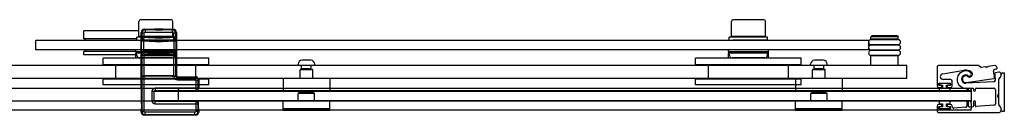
# Model space of a CAD drawing. Header units: millimetres. Extents: x 1750.04 to 1751.05, y 936.35 to 937.15.
# Tile 2 of 2: x 1750.4355 to 1751.0504, y 936.3546 to 936.4141. Entities that reach past the tile are written whole.
import ezdxf

# ---------------------------------------------------------------- set-up
doc = ezdxf.new("R2010")
doc.units = ezdxf.units.MM
doc.layers.add('SANINDUSA', color=3, linetype='CONTINUOUS')

msp = doc.modelspace()

# ---------------------------------------------------------------- linework, layer by layer
at = {"layer": 'SANINDUSA'}
for p, q in [((1750.53021, 936.41412), (1750.51091, 936.41412)), ((1750.90021, 936.41413), (1750.88091, 936.41413)), ((1750.50991, 936.40732), (1750.47556, 936.40732)), ((1750.47556, 936.40232), (1750.47556, 936.40732)), ((1750.50991, 936.40362), (1750.50991, 936.41312)), ((1750.51374, 936.40788), (1750.51335, 936.40828)), ((1750.51335, 936.40828), (1750.51974, 936.40828)), ((1750.53096, 936.40788), (1750.51374, 936.40788)), ((1750.51374, 936.40788), (1750.51374, 936.40638)), ((1750.51996, 936.4085), (1750.5197, 936.40824)), ((1750.525, 936.40824), (1750.5197, 936.40824)), ((1750.51989, 936.40813), (1750.5197, 936.40824)), ((1750.52481, 936.40813), (1750.51989, 936.40813)), ((1750.51996, 936.4085), (1750.52474, 936.4085)), ((1750.52474, 936.4085), (1750.525, 936.40824)), ((1750.52481, 936.40813), (1750.525, 936.40824)), ((1750.52496, 936.40828), (1750.53135, 936.40828)), ((1750.53135, 936.40828), (1750.53096, 936.40788)), ((1750.53096, 936.40638), (1750.53096, 936.40788)), ((1750.53121, 936.40362), (1750.53121, 936.41312)), ((1750.87991, 936.40363), (1750.87991, 936.41313)), ((1750.90121, 936.40363), (1750.90121, 936.41313)), ((1750.44556, 936.40132), (1750.96556, 936.40132)), ((1750.44556, 936.39532), (1750.44556, 936.40132)), ((1750.50856, 936.40232), (1750.47556, 936.40232)), ((1750.47606, 936.40232), (1750.47606, 936.40132)), ((1750.50856, 936.40132), (1750.50856, 936.40332)), ((1750.53121, 936.40362), (1750.50991, 936.40362)), ((1750.51135, 936.40628), (1750.51174, 936.40588)), ((1750.51135, 936.37189), (1750.51135, 936.40628)), ((1750.51142, 936.40107), (1750.51145, 936.40308)), ((1750.51143, 936.40107), (1750.51293, 936.40107)), ((1750.51143, 936.40107), (1750.51143, 936.39457)), ((1750.51146, 936.40308), (1750.51174, 936.40333)), ((1750.51174, 936.40588), (1750.51324, 936.40588)), ((1750.51174, 936.40588), (1750.51174, 936.40333)), ((1750.51324, 936.40333), (1750.51174, 936.40333)), ((1750.51206, 936.40332), (1750.51206, 936.40362)), ((1750.51282, 936.40159), (1750.5131, 936.40184)), ((1750.51293, 936.39457), (1750.51293, 936.40107)), ((1750.5131, 936.40184), (1750.51324, 936.40333)), ((1750.51324, 936.40333), (1750.51324, 936.40588)), ((1750.51374, 936.40638), (1750.53096, 936.40638)), ((1750.51935, 936.40137), (1750.52535, 936.40137)), ((1750.5195, 936.40135), (1750.51948, 936.40137)), ((1750.5252, 936.40135), (1750.5195, 936.40135)), ((1750.51989, 936.40113), (1750.5195, 936.40135)), ((1750.52481, 936.40113), (1750.51989, 936.40113)), ((1750.51993, 936.40092), (1750.52476, 936.40092)), ((1750.52035, 936.4005), (1750.51993, 936.40092)), ((1750.52435, 936.4005), (1750.52476, 936.40092)), ((1750.52481, 936.40113), (1750.5252, 936.40135)), ((1750.5252, 936.40135), (1750.52522, 936.40137)), ((1750.52836, 936.40133), (1750.52836, 936.40132)), ((1750.52906, 936.40333), (1750.52906, 936.40362)), ((1750.53146, 936.40588), (1750.53146, 936.40334)), ((1750.53146, 936.40588), (1750.53296, 936.40588)), ((1750.53296, 936.40334), (1750.53146, 936.40334)), ((1750.53146, 936.40334), (1750.53159, 936.40184)), ((1750.53159, 936.40184), (1750.53188, 936.40159)), ((1750.53177, 936.40108), (1750.53327, 936.40108)), ((1750.53177, 936.40108), (1750.53177, 936.39457)), ((1750.53256, 936.40133), (1750.53256, 936.40333)), ((1750.53296, 936.40588), (1750.53335, 936.40628)), ((1750.53296, 936.40334), (1750.53296, 936.40588)), ((1750.53296, 936.40334), (1750.53324, 936.40308)), ((1750.53325, 936.40308), (1750.53327, 936.40108)), ((1750.53327, 936.39457), (1750.53327, 936.40108)), ((1750.53335, 936.40628), (1750.53335, 936.37963)), ((1750.87856, 936.40132), (1750.87856, 936.40332)), ((1750.90121, 936.40363), (1750.87991, 936.40363)), ((1750.88206, 936.40333), (1750.88206, 936.40363)), ((1750.89836, 936.40133), (1750.89836, 936.40132)), ((1750.89906, 936.40333), (1750.89906, 936.40363)), ((1750.90256, 936.40133), (1750.90256, 936.40333)), ((1750.96556, 936.40132), (1750.96556, 936.39532)), ((1750.96756, 936.40403), (1750.96706, 936.40353)), ((1750.98406, 936.40353), (1750.96706, 936.40353)), ((1750.96706, 936.40203), (1750.96706, 936.40353)), ((1750.98406, 936.40203), (1750.96706, 936.40203)), ((1750.98406, 936.40168), (1750.96706, 936.40168)), ((1750.98356, 936.40403), (1750.96756, 936.40403)), ((1750.96856, 936.40168), (1750.96856, 936.40203)), ((1750.98256, 936.40168), (1750.98256, 936.40203)), ((1750.98356, 936.40403), (1750.98406, 936.40353)), ((1750.98406, 936.40203), (1750.98406, 936.40353)), ((1750.96556, 936.39532), (1750.44556, 936.39532)), ((1750.47656, 936.39532), (1750.47656, 936.39432)), ((1750.50806, 936.39432), (1750.50806, 936.39532)), ((1750.52035, 936.4005), (1750.52435, 936.4005)), ((1750.53306, 936.39432), (1750.53306, 936.39532)), ((1750.87806, 936.39433), (1750.87806, 936.39532)), ((1750.90306, 936.39433), (1750.90306, 936.39532)), ((1750.96706, 936.39868), (1750.98406, 936.39868)), ((1750.98406, 936.39833), (1750.96706, 936.39833)), ((1750.96706, 936.39533), (1750.98406, 936.39533)), ((1750.98406, 936.39498), (1750.96706, 936.39498)), ((1750.96856, 936.39833), (1750.96856, 936.39868)), ((1750.96856, 936.39498), (1750.96856, 936.39533)), ((1750.98256, 936.39833), (1750.98256, 936.39868)), ((1750.98256, 936.39498), (1750.98256, 936.39533)), ((1750.50806, 936.39432), (1750.47556, 936.39432)), ((1750.47556, 936.39232), (1750.47556, 936.39432)), ((1750.50806, 936.39232), (1750.47556, 936.39232)), ((1750.55356, 936.39013), (1750.48756, 936.39013)), ((1750.48756, 936.38613), (1750.48756, 936.39013)), ((1750.50806, 936.39432), (1750.50806, 936.39332)), ((1750.50806, 936.39432), (1750.53306, 936.39432)), ((1750.50806, 936.39432), (1750.50806, 936.39432)), ((1750.50806, 936.39232), (1750.50806, 936.39332)), ((1750.53306, 936.39332), (1750.50806, 936.39332)), ((1750.50806, 936.39013), (1750.50806, 936.39232)), ((1750.50892, 936.39144), (1750.50841, 936.39332)), ((1750.53075, 936.39032), (1750.51037, 936.39032)), ((1750.51143, 936.39457), (1750.51293, 936.39457)), ((1750.51143, 936.39457), (1750.51145, 936.39257)), ((1750.51146, 936.39257), (1750.51174, 936.39231)), ((1750.51162, 936.38036), (1750.51162, 936.39074)), ((1750.51162, 936.39074), (1750.51163, 936.39074)), ((1750.51163, 936.38036), (1750.51163, 936.39074)), ((1750.51165, 936.39194), (1750.51174, 936.39204)), ((1750.51335, 936.39194), (1750.51165, 936.39194)), ((1750.51165, 936.39174), (1750.51174, 936.39184)), ((1750.51174, 936.39231), (1750.51324, 936.39231)), ((1750.51174, 936.39231), (1750.51174, 936.39204)), ((1750.51174, 936.39184), (1750.51174, 936.37926)), ((1750.51282, 936.39406), (1750.5131, 936.39381)), ((1750.51324, 936.39231), (1750.5131, 936.39381)), ((1750.51324, 936.39206), (1750.51324, 936.39231)), ((1750.51324, 936.39206), (1750.53146, 936.39206)), ((1750.51324, 936.37924), (1750.51324, 936.39186)), ((1750.51324, 936.39186), (1750.53146, 936.39186)), ((1750.51335, 936.39194), (1750.51343, 936.39203)), ((1750.51343, 936.39203), (1750.51343, 936.39186)), ((1750.51393, 936.39203), (1750.53077, 936.39203)), ((1750.51393, 936.39186), (1750.51393, 936.39203)), ((1750.53077, 936.39203), (1750.53077, 936.39186)), ((1750.53127, 936.39203), (1750.53135, 936.39194)), ((1750.53127, 936.39186), (1750.53127, 936.39203)), ((1750.53305, 936.39194), (1750.53135, 936.39194)), ((1750.53159, 936.3938), (1750.53146, 936.39231)), ((1750.53146, 936.39231), (1750.53296, 936.39231)), ((1750.53146, 936.39231), (1750.53146, 936.39206)), ((1750.53146, 936.39186), (1750.53146, 936.37924)), ((1750.53159, 936.3938), (1750.53188, 936.39406)), ((1750.53177, 936.39457), (1750.53327, 936.39457)), ((1750.5322, 936.39144), (1750.53271, 936.39332)), ((1750.53296, 936.39231), (1750.53324, 936.39257)), ((1750.53296, 936.39204), (1750.53296, 936.39231)), ((1750.53296, 936.39204), (1750.53305, 936.39194)), ((1750.53296, 936.37926), (1750.53296, 936.39184)), ((1750.53296, 936.39184), (1750.53305, 936.39174)), ((1750.53306, 936.39332), (1750.53306, 936.39432)), ((1750.53306, 936.39232), (1750.53306, 936.39332)), ((1750.53306, 936.39013), (1750.53306, 936.39232)), ((1750.53307, 936.39074), (1750.53307, 936.38036)), ((1750.53307, 936.39074), (1750.53307, 936.39074)), ((1750.53307, 936.39074), (1750.53307, 936.38036)), ((1750.53325, 936.39257), (1750.53327, 936.39457)), ((1750.55356, 936.38613), (1750.55356, 936.39013)), ((1750.61725, 936.38893), (1750.61187, 936.38893)), ((1750.92356, 936.39013), (1750.85756, 936.39013)), ((1750.85756, 936.38613), (1750.85756, 936.39013)), ((1750.87806, 936.39433), (1750.87806, 936.39333)), ((1750.87806, 936.39433), (1750.90306, 936.39433)), ((1750.87806, 936.39433), (1750.87806, 936.39433)), ((1750.87806, 936.39233), (1750.87806, 936.39333)), ((1750.90306, 936.39333), (1750.87806, 936.39333)), ((1750.87806, 936.39013), (1750.87806, 936.39233)), ((1750.87892, 936.39144), (1750.87841, 936.39333)), ((1750.90075, 936.39033), (1750.88037, 936.39033)), ((1750.9022, 936.39144), (1750.90271, 936.39333)), ((1750.90306, 936.39333), (1750.90306, 936.39433)), ((1750.90306, 936.39233), (1750.90306, 936.39333)), ((1750.90306, 936.39013), (1750.90306, 936.39233)), ((1750.92356, 936.38613), (1750.92356, 936.39013)), ((1750.93725, 936.38893), (1750.93187, 936.38893)), ((1750.96706, 936.39198), (1750.98406, 936.39198)), ((1750.98406, 936.39163), (1750.96706, 936.39163)), ((1750.96706, 936.38563), (1750.96706, 936.39163)), ((1750.96856, 936.39163), (1750.96856, 936.39198)), ((1750.98256, 936.39163), (1750.98256, 936.39198)), ((1750.98406, 936.38563), (1750.98406, 936.39163)), ((1750.98956, 936.38563), (1750.11168, 936.38563)), ((1750.55356, 936.38613), (1750.48756, 936.38613)), ((1750.49556, 936.37713), (1750.49556, 936.38613)), ((1750.54556, 936.37713), (1750.54556, 936.38613)), ((1750.60931, 936.38563), (1750.60931, 936.38637)), ((1750.61981, 936.38563), (1750.60931, 936.38563)), ((1750.61056, 936.37763), (1750.61056, 936.38283)), ((1750.61086, 936.38313), (1750.61826, 936.38313)), ((1750.61156, 936.38357), (1750.61156, 936.38563)), ((1750.61756, 936.38357), (1750.61156, 936.38357)), ((1750.6121, 936.38325), (1750.61156, 936.38357)), ((1750.61702, 936.38325), (1750.61756, 936.38357)), ((1750.61756, 936.38357), (1750.61756, 936.38563)), ((1750.61856, 936.37763), (1750.61856, 936.38283)), ((1750.61981, 936.38563), (1750.61981, 936.38637)), ((1750.92356, 936.38613), (1750.85756, 936.38613)), ((1750.86556, 936.37713), (1750.86556, 936.38613)), ((1750.91556, 936.37713), (1750.91556, 936.38613)), ((1750.92931, 936.38563), (1750.92931, 936.38637)), ((1750.93981, 936.38563), (1750.92931, 936.38563)), ((1750.93056, 936.37763), (1750.93056, 936.38283)), ((1750.93086, 936.38313), (1750.93826, 936.38313)), ((1750.93156, 936.38357), (1750.93156, 936.38563)), ((1750.93756, 936.38357), (1750.93156, 936.38357)), ((1750.9321, 936.38325), (1750.93156, 936.38357)), ((1750.93702, 936.38325), (1750.93756, 936.38357)), ((1750.93756, 936.38357), (1750.93756, 936.38563)), ((1750.93856, 936.37763), (1750.93856, 936.38283)), ((1750.93981, 936.38563), (1750.93981, 936.38637)), ((1750.98956, 936.37763), (1750.98956, 936.38563)), ((1751.00833, 936.38471), (1751.00833, 936.37288)), ((1751.03382, 936.38571), (1751.00933, 936.38571)), ((1751.01188, 936.38052), (1751.02533, 936.38265)), ((1751.03543, 936.38451), (1751.03453, 936.38541)), ((1751.03871, 936.38477), (1751.03586, 936.38437)), ((1751.0393, 936.38443), (1751.03893, 936.38471)), ((1751.03999, 936.38486), (1751.03972, 936.38449)), ((1751.0445, 936.38558), (1751.04019, 936.38498)), ((1751.04428, 936.3832), (1751.04553, 936.38358)), ((1750.11168, 936.37763), (1750.98956, 936.37763)), ((1750.55356, 936.37713), (1750.48756, 936.37713)), ((1750.48756, 936.37363), (1750.48756, 936.37713)), ((1750.51163, 936.38036), (1750.51162, 936.38036)), ((1750.51174, 936.37926), (1750.51165, 936.37936)), ((1750.51174, 936.37906), (1750.51165, 936.37916)), ((1750.51165, 936.37916), (1750.51335, 936.37916)), ((1750.51174, 936.37906), (1750.51174, 936.35702)), ((1750.53146, 936.37924), (1750.51324, 936.37924)), ((1750.51324, 936.35702), (1750.51324, 936.37904)), ((1750.53146, 936.37904), (1750.51324, 936.37904)), ((1750.51343, 936.37907), (1750.51335, 936.37916)), ((1750.51343, 936.37924), (1750.51343, 936.37907)), ((1750.51393, 936.37906), (1750.51393, 936.37924)), ((1750.53077, 936.37906), (1750.51393, 936.37906)), ((1750.53077, 936.37924), (1750.53077, 936.37906)), ((1750.53127, 936.37907), (1750.53127, 936.37924)), ((1750.53135, 936.37916), (1750.53127, 936.37907)), ((1750.53135, 936.37916), (1750.53307, 936.37916)), ((1750.53146, 936.37903), (1750.53297, 936.37905)), ((1750.53305, 936.37936), (1750.53296, 936.37926)), ((1750.53307, 936.37916), (1750.53297, 936.37906)), ((1750.53335, 936.37963), (1750.53306, 936.37934)), ((1750.53306, 936.37934), (1750.53307, 936.37916)), ((1750.53307, 936.38036), (1750.53307, 936.38036)), ((1750.53396, 936.37824), (1750.53435, 936.37863)), ((1750.54496, 936.37824), (1750.53396, 936.37824)), ((1750.53396, 936.37824), (1750.53396, 936.37674)), ((1750.53396, 936.37674), (1750.54496, 936.37674)), ((1750.53435, 936.37863), (1750.54535, 936.37863)), ((1750.54535, 936.37863), (1750.54496, 936.37824)), ((1750.54496, 936.37674), (1750.54496, 936.37824)), ((1750.54696, 936.37624), (1750.54735, 936.37663)), ((1750.54735, 936.37663), (1750.54735, 936.37189)), ((1750.55356, 936.37363), (1750.55356, 936.37713)), ((1750.60006, 936.37733), (1750.60006, 936.36993)), ((1750.60036, 936.37763), (1750.62876, 936.37763)), ((1750.62906, 936.37733), (1750.62906, 936.36993)), ((1750.92356, 936.37713), (1750.85756, 936.37713)), ((1750.85756, 936.37363), (1750.85756, 936.37713)), ((1750.92006, 936.37733), (1750.92006, 936.36993)), ((1750.92036, 936.37763), (1750.94876, 936.37763)), ((1750.92356, 936.37363), (1750.92356, 936.37713)), ((1750.94906, 936.37733), (1750.94906, 936.36993)), ((1751.01683, 936.37688), (1751.01216, 936.37688)), ((1751.02659, 936.37508), (1751.04382, 936.37762)), ((1751.04683, 936.38154), (1751.04484, 936.38112)), ((1751.04684, 936.36764), (1751.04684, 936.37699)), ((1751.04689, 936.36133), (1751.04689, 936.37692)), ((1751.04707, 936.37738), (1751.04797, 936.37829)), ((1751.04713, 936.3777), (1751.04805, 936.37861)), ((1751.04834, 936.37932), (1751.04834, 936.38032)), ((1751.04834, 936.37932), (1751.04834, 936.37932)), ((1751.04836, 936.37924), (1751.04836, 936.37996)), ((1751.04936, 936.38096), (1751.05036, 936.38096)), ((1751.05036, 936.38096), (1751.05036, 936.35703)), ((1751.02956, 936.37137), (1750.11956, 936.37137)), ((1750.55356, 936.37363), (1750.48756, 936.37363)), ((1750.51135, 936.37189), (1750.51138, 936.37186)), ((1750.5114, 936.37101), (1750.5114, 936.36483)), ((1750.52006, 936.37154), (1750.52006, 936.37004)), ((1750.54546, 936.37154), (1750.52006, 936.37154)), ((1750.53456, 936.37107), (1750.53456, 936.37137)), ((1750.53456, 936.37107), (1750.53456, 936.37071)), ((1750.53456, 936.37022), (1750.53456, 936.37071)), ((1750.53456, 936.37022), (1750.53456, 936.36988)), ((1750.54546, 936.37624), (1750.54696, 936.37624)), ((1750.54546, 936.37624), (1750.54546, 936.37154)), ((1750.54546, 936.37154), (1750.54546, 936.37004)), ((1750.54696, 936.37154), (1750.54546, 936.37154)), ((1750.54696, 936.37154), (1750.54696, 936.37624)), ((1750.54717, 936.37133), (1750.54696, 936.37154)), ((1750.54718, 936.37172), (1750.54735, 936.37189)), ((1750.92356, 936.37363), (1750.85756, 936.37363)), ((1751.00933, 936.37358), (1751.00933, 936.37428)), ((1751.00933, 936.37188), (1751.01113, 936.37188)), ((1751.01658, 936.37443), (1751.00958, 936.37443)), ((1751.00958, 936.37443), (1751.00958, 936.37343)), ((1751.00958, 936.37343), (1751.01183, 936.37343)), ((1751.00958, 936.37143), (1751.00958, 936.36963)), ((1751.01183, 936.37143), (1751.00958, 936.37143)), ((1751.00963, 936.37458), (1751.01653, 936.37458)), ((1751.01113, 936.37328), (1751.00963, 936.37328)), ((1751.01143, 936.37218), (1751.01143, 936.37298)), ((1751.01183, 936.37343), (1751.01183, 936.37143)), ((1751.01433, 936.37143), (1751.01433, 936.37343)), ((1751.01433, 936.37343), (1751.01658, 936.37343)), ((1751.01658, 936.37143), (1751.01433, 936.37143)), ((1751.01473, 936.37298), (1751.01473, 936.37218)), ((1751.01653, 936.37328), (1751.01503, 936.37328)), ((1751.01503, 936.37188), (1751.01683, 936.37188)), ((1751.01658, 936.37343), (1751.01658, 936.37443)), ((1751.01658, 936.36963), (1751.01658, 936.37143)), ((1751.01683, 936.37428), (1751.01683, 936.37358)), ((1751.01783, 936.37288), (1751.01783, 936.37588)), ((1751.04381, 936.37547), (1751.02642, 936.37456)), ((1751.02687, 936.37101), (1751.02687, 936.37033)), ((1751.02807, 936.37033), (1751.02807, 936.37101)), ((1751.02857, 936.37151), (1751.03057, 936.37151)), ((1751.02956, 936.37107), (1751.02956, 936.37137)), ((1751.02956, 936.37107), (1751.02956, 936.37071)), ((1751.02956, 936.37022), (1751.02956, 936.37071)), ((1751.02956, 936.37022), (1751.02956, 936.36988)), ((1751.03107, 936.37101), (1751.03107, 936.37033)), ((1751.03227, 936.37033), (1751.03227, 936.37101)), ((1751.03277, 936.37151), (1751.04383, 936.37151)), ((1751.04483, 936.37051), (1751.04483, 936.36182)), ((1750.51806, 936.36954), (1750.51956, 936.36954)), ((1750.51806, 936.36954), (1750.51806, 936.36372)), ((1750.51956, 936.36963), (1751.02956, 936.36963)), ((1750.51956, 936.36363), (1750.51956, 936.36963)), ((1750.51956, 936.36372), (1750.51956, 936.36954)), ((1750.51985, 936.36983), (1750.52006, 936.37004)), ((1750.54567, 936.36983), (1750.51985, 936.36983)), ((1750.52006, 936.37004), (1750.54546, 936.37004)), ((1750.53456, 936.36331), (1750.53456, 936.36988)), ((1751.02956, 936.36988), (1750.54456, 936.36988)), ((1750.54546, 936.37004), (1750.54567, 936.36983)), ((1750.62876, 936.36963), (1750.60036, 936.36963)), ((1750.60996, 936.36863), (1750.60946, 936.36813)), ((1750.61966, 936.36813), (1750.60946, 936.36813)), ((1750.60946, 936.36363), (1750.60946, 936.36813)), ((1750.61916, 936.36863), (1750.60996, 936.36863)), ((1750.61056, 936.36863), (1750.61056, 936.36963)), ((1750.61856, 936.36863), (1750.61856, 936.36963)), ((1750.61916, 936.36863), (1750.61966, 936.36813)), ((1750.61966, 936.36363), (1750.61966, 936.36813)), ((1750.94876, 936.36963), (1750.92036, 936.36963)), ((1750.92996, 936.36863), (1750.92946, 936.36813)), ((1750.93966, 936.36813), (1750.92946, 936.36813)), ((1750.92946, 936.36363), (1750.92946, 936.36813)), ((1750.93916, 936.36863), (1750.92996, 936.36863)), ((1750.93056, 936.36863), (1750.93056, 936.36963)), ((1750.93856, 936.36863), (1750.93856, 936.36963)), ((1750.93916, 936.36863), (1750.93966, 936.36813)), ((1750.93966, 936.36363), (1750.93966, 936.36813)), ((1751.00958, 936.36963), (1751.01658, 936.36963)), ((1751.02956, 936.36988), (1751.02956, 936.36331)), ((1751.02956, 936.36963), (1751.02956, 936.36363)), ((1751.04628, 936.36698), (1751.04676, 936.36746)), ((1751.04676, 936.36579), (1751.04628, 936.36627)), ((1751.04684, 936.36141), (1751.04684, 936.36562)), ((1751.02956, 936.35782), (1750.1111, 936.35782)), ((1751.02956, 936.36331), (1750.11956, 936.36331)), ((1750.51141, 936.36383), (1750.51151, 936.36337)), ((1750.51153, 936.36202), (1750.51153, 936.35882)), ((1750.51806, 936.36372), (1750.51956, 936.36372)), ((1751.02956, 936.36363), (1750.51956, 936.36363)), ((1750.51985, 936.36343), (1750.54567, 936.36343)), ((1750.52006, 936.36322), (1750.51985, 936.36343)), ((1750.52006, 936.36172), (1750.52006, 936.36322)), ((1750.54546, 936.36322), (1750.52006, 936.36322)), ((1750.52006, 936.36172), (1750.54546, 936.36172)), ((1750.54567, 936.36343), (1750.54546, 936.36322)), ((1750.54546, 936.36322), (1750.54546, 936.36172)), ((1750.54546, 936.36172), (1750.54696, 936.36172)), ((1750.54546, 936.36172), (1750.54546, 936.35702)), ((1750.54696, 936.36172), (1750.54717, 936.36193)), ((1750.54696, 936.35702), (1750.54696, 936.36172)), ((1750.54717, 936.35882), (1750.54717, 936.36193)), ((1750.60006, 936.35873), (1750.60006, 936.36333)), ((1750.62906, 936.35863), (1750.60006, 936.35863)), ((1750.60006, 936.35763), (1750.60006, 936.35863)), ((1750.62876, 936.36363), (1750.60036, 936.36363)), ((1750.62906, 936.35873), (1750.62906, 936.36333)), ((1750.62906, 936.35763), (1750.62906, 936.35863)), ((1750.92006, 936.35873), (1750.92006, 936.36333)), ((1750.94906, 936.35863), (1750.92006, 936.35863)), ((1750.92006, 936.35763), (1750.92006, 936.35863)), ((1750.94876, 936.36363), (1750.92036, 936.36363)), ((1750.94906, 936.35873), (1750.94906, 936.36333)), ((1750.94906, 936.35763), (1750.94906, 936.35863)), ((1751.00833, 936.36038), (1751.00833, 936.35738)), ((1751.01113, 936.36138), (1751.00933, 936.36138)), ((1751.00933, 936.35898), (1751.00933, 936.35968)), ((1751.00958, 936.36363), (1751.00958, 936.36183)), ((1751.01658, 936.36363), (1751.00958, 936.36363)), ((1751.00958, 936.36183), (1751.01183, 936.36183)), ((1751.01183, 936.35983), (1751.00958, 936.35983)), ((1751.00958, 936.35983), (1751.00958, 936.35883)), ((1751.00958, 936.35883), (1751.01658, 936.35883)), ((1751.00963, 936.35998), (1751.01113, 936.35998)), ((1751.01653, 936.35868), (1751.00963, 936.35868)), ((1751.01143, 936.36028), (1751.01143, 936.36108)), ((1751.01183, 936.36183), (1751.01183, 936.35983)), ((1751.01433, 936.36183), (1751.01658, 936.36183)), ((1751.01433, 936.35983), (1751.01433, 936.36183)), ((1751.01658, 936.35983), (1751.01433, 936.35983)), ((1751.01473, 936.36108), (1751.01473, 936.36028)), ((1751.01683, 936.36138), (1751.01503, 936.36138)), ((1751.01503, 936.35998), (1751.01653, 936.35998)), ((1751.01658, 936.36183), (1751.01658, 936.36363)), ((1751.01658, 936.35883), (1751.01658, 936.35983)), ((1751.01683, 936.35968), (1751.01683, 936.35898)), ((1751.01783, 936.36005), (1751.01783, 936.36038)), ((1751.02641, 936.35958), (1751.0189, 936.35905)), ((1751.02687, 936.36293), (1751.02687, 936.36008)), ((1751.02807, 936.36024), (1751.02807, 936.36293)), ((1751.03061, 936.35988), (1751.02861, 936.35974)), ((1751.02956, 936.36331), (1751.02956, 936.36302)), ((1751.02956, 936.36202), (1751.02956, 936.36302)), ((1751.02956, 936.36202), (1751.02956, 936.35882)), ((1751.02956, 936.35782), (1751.02956, 936.35882)), ((1751.03107, 936.36293), (1751.03107, 936.36038)), ((1751.03227, 936.36054), (1751.03227, 936.36293)), ((1751.0439, 936.36082), (1751.03281, 936.36004)), ((1751.04797, 936.35997), (1751.04707, 936.36088)), ((1751.04804, 936.3598), (1751.04713, 936.3607)), ((1751.04833, 936.35763), (1751.04833, 936.3591)), ((1751.04836, 936.35803), (1751.04836, 936.35901)), ((1750.51151, 936.35747), (1750.51135, 936.35731)), ((1750.51135, 936.35663), (1750.51135, 936.35731)), ((1750.51174, 936.35702), (1750.51135, 936.35663)), ((1750.51174, 936.35702), (1750.51324, 936.35702)), ((1750.51335, 936.35463), (1750.51374, 936.35502)), ((1750.54535, 936.35463), (1750.51335, 936.35463)), ((1750.51374, 936.35502), (1750.51374, 936.35652)), ((1750.54496, 936.35652), (1750.51374, 936.35652)), ((1750.51374, 936.35502), (1750.54496, 936.35502)), ((1750.54496, 936.35502), (1750.54496, 936.35652)), ((1750.54496, 936.35502), (1750.54535, 936.35463)), ((1750.54696, 936.35702), (1750.54546, 936.35702)), ((1750.54735, 936.35663), (1750.54696, 936.35702)), ((1750.54735, 936.35731), (1750.54719, 936.35747)), ((1750.54735, 936.35731), (1750.54735, 936.35663)), ((1750.62906, 936.35763), (1750.60006, 936.35763)), ((1750.94906, 936.35763), (1750.92006, 936.35763)), ((1751.00933, 936.35638), (1751.04708, 936.35638)), ((1751.05036, 936.35703), (1751.04936, 936.35703))]:
    msp.add_line(p, q, dxfattribs=at)
for centre, radius, start, end in [((1750.51091, 936.41312), 0.001, 90, 180), ((1750.53021, 936.41312), 0.001, 0, 90), ((1750.88091, 936.41313), 0.001, 90, 180), ((1750.90021, 936.41313), 0.001, 0, 90), ((1750.51982, 936.408), 0.000144, 338.24466, 60), ((1750.52488, 936.408), 0.000144, 120, 201.75534), ((1750.52233, 936.50119), 0.10005, 264.54353, 268.56407), ((1750.51498, 936.40177), 0.00217, 185.00495, 198.86511), ((1750.52233, 936.50119), 0.10055, 264.63273, 268.78175), ((1750.52233, 936.50119), 0.09977, 264.69184, 275.32621), ((1750.52233, 936.50119), 0.09827, 264.69184, 275.32621), ((1750.51952, 936.40199), 0.000652, 254.7859, 270.44944), ((1750.51982, 936.401), 0.000144, 323.70764, 60), ((1750.52233, 936.50119), 0.10055, 271.23628, 275.38492), ((1750.52488, 936.401), 0.000144, 120, 216.29236), ((1750.52233, 936.50119), 0.10005, 271.45448, 275.47448), ((1750.52971, 936.40178), 0.00217, 341.09228, 354.9415), ((1750.96706, 936.40018), 0.0015, 90, 270), ((1750.98406, 936.40018), 0.0015, 270, 90), ((1750.52233, 936.29446), 0.10055, 84.61508, 95.36727), ((1750.96706, 936.39683), 0.0015, 90, 270), ((1750.96706, 936.39348), 0.0015, 90, 270), ((1750.98406, 936.39683), 0.0015, 270, 90), ((1750.98406, 936.39348), 0.0015, 270, 90), ((1750.51037, 936.39182), 0.0015, 195.06623, 270), ((1750.51197, 936.38982), 0.0005, 37.38497, 90), ((1750.51498, 936.39387), 0.00217, 161.13243, 174.99751), ((1750.52233, 936.29446), 0.10005, 84.52552, 95.45647), ((1750.52233, 936.29446), 0.09977, 84.67379, 95.30816), ((1750.52233, 936.29446), 0.09827, 84.67379, 95.30816), ((1750.52915, 936.38982), 0.0005, 90, 142.61503), ((1750.53075, 936.39182), 0.0015, 270, 344.93377), ((1750.52972, 936.39387), 0.00217, 5.05604, 18.91019), ((1750.61187, 936.38637), 0.00256, 90, 180), ((1750.61725, 936.38637), 0.00256, 0, 90), ((1750.88037, 936.39183), 0.0015, 195.06623, 270), ((1750.88197, 936.38983), 0.0005, 37.38497, 90), ((1750.89915, 936.38983), 0.0005, 90, 142.61503), ((1750.90075, 936.39183), 0.0015, 270, 344.93377), ((1750.93187, 936.38637), 0.00256, 90, 180), ((1750.93725, 936.38637), 0.00256, 0, 90), ((1750.61086, 936.38283), 0.0003, 90, 180), ((1750.61203, 936.38313), 0.000144, 0.15478, 60), ((1750.61709, 936.38313), 0.000144, 120, 179.84522), ((1750.61826, 936.38283), 0.0003, 0, 90), ((1750.93086, 936.38283), 0.0003, 90, 180), ((1750.93203, 936.38313), 0.000144, 0.15478, 60), ((1750.93709, 936.38313), 0.000144, 120, 179.84522), ((1750.93826, 936.38283), 0.0003, 0, 90), ((1751.00933, 936.38471), 0.001, 90, 180), ((1751.02627, 936.37674), 0.00598, 55.53071, 98.99386), ((1751.03382, 936.38471), 0.001, 45, 90), ((1751.03579, 936.38486), 0.0005, 225, 278), ((1751.03875, 936.38447), 0.0003, 53, 98), ((1751.03875, 936.38447), 0.0003, 53, 98), ((1751.03875, 936.38447), 0.0003, 53, 98), ((1751.03875, 936.38447), 0.0003, 53, 98), ((1751.03948, 936.38467), 0.0003, 233, 323), ((1751.03948, 936.38467), 0.0003, 233, 323), ((1751.03948, 936.38467), 0.0003, 233, 323), ((1751.03948, 936.38467), 0.0003, 233, 323), ((1751.04023, 936.38468), 0.0003, 98, 143), ((1751.04023, 936.38468), 0.0003, 98, 143), ((1751.04023, 936.38468), 0.0003, 98, 143), ((1751.04023, 936.38468), 0.0003, 98, 143), ((1751.04458, 936.38224), 0.001, 107.04088, 195.53185), ((1751.04464, 936.38459), 0.001, 22.04163, 98), ((1751.04538, 936.38406), 0.0005, 287.04088, 19.8637), ((1751.02628, 936.37716), 0.02081, 19.8637, 22.04163), ((1750.60036, 936.37733), 0.0003, 90, 180), ((1750.62876, 936.37733), 0.0003, 0, 90), ((1750.92036, 936.37733), 0.0003, 90, 180), ((1750.94876, 936.37733), 0.0003, 0, 90), ((1751.01216, 936.37871), 0.00183, 98.99386, 270), ((1751.01683, 936.37588), 0.001, 0, 90), ((1751.02621, 936.37688), 0.00537, 55.37372, 271.62094), ((1751.02628, 936.37716), 0.0026, 53.97828, 273), ((1751.02628, 936.37716), 0.0021, 52.18488, 278.37556), ((1751.02865, 936.38021), 0.00177, 232.18488, 55.53071), ((1751.02855, 936.38028), 0.00125, 233.97828, 55.37372), ((1751.02628, 936.37716), 0.01799, 3.12571, 15.53185), ((1751.04376, 936.37647), 0.001, 273, 357.75015), ((1751.04374, 936.37811), 0.0005, 278.37556, 3.12571), ((1751.04495, 936.38063), 0.0005, 102.04088, 190.53185), ((1751.02628, 936.37716), 0.01849, 357.75015, 10.53185), ((1751.04709, 936.38032), 0.00125, 0, 102.04088), ((1751.04784, 936.37699), 0.001, 135, 180), ((1751.04754, 936.37692), 0.00065, 135.4448, 180), ((1751.04701, 936.37924), 0.00135, 315.4448, 0), ((1751.04734, 936.37932), 0.001, 315, 0), ((1751.04936, 936.37996), 0.001, 90, 180), ((1750.54557, 936.37134), 0.0016, 350.22471, 359.46088), ((1751.00933, 936.37288), 0.001, 180, 270), ((1751.00963, 936.37428), 0.0003, 90, 180), ((1751.00963, 936.37358), 0.0003, 180, 270), ((1751.01113, 936.37298), 0.0003, 0, 90), ((1751.01113, 936.37218), 0.0003, 270, 0), ((1751.01503, 936.37298), 0.0003, 90, 180), ((1751.01503, 936.37218), 0.0003, 180, 270), ((1751.01653, 936.37428), 0.0003, 0, 90), ((1751.01653, 936.37358), 0.0003, 270, 0), ((1751.01683, 936.37288), 0.001, 270, 0), ((1751.02637, 936.37101), 0.0005, 0, 91.62094), ((1751.02747, 936.37033), 0.0006, 180, 0), ((1751.02747, 936.37033), 0.0006, 180.00001, 359.99999), ((1751.02747, 936.37033), 0.0006, 180.00001, 359.99999), ((1751.02747, 936.37033), 0.0006, 180.00001, 359.99999), ((1751.02857, 936.37101), 0.0005, 90, 180), ((1751.03057, 936.37101), 0.0005, 0, 90), ((1751.03167, 936.37033), 0.0006, 180, 0), ((1751.03167, 936.37033), 0.0006, 180.00001, 359.99999), ((1751.03167, 936.37033), 0.0006, 180.00001, 359.99999), ((1751.03167, 936.37033), 0.0006, 180.00001, 359.99999), ((1751.03277, 936.37101), 0.0005, 90, 180), ((1751.04383, 936.37051), 0.001, 0, 90), ((1750.52006, 936.36954), 0.000501, 135.00449, 179.98107), ((1750.60036, 936.36993), 0.0003, 180, 270), ((1750.62876, 936.36993), 0.0003, 270, 0), ((1750.92036, 936.36993), 0.0003, 180, 270), ((1750.94876, 936.36993), 0.0003, 270, 0), ((1751.04664, 936.36663), 0.0005, 135, 225), ((1751.04664, 936.36663), 0.0005, 135, 225), ((1751.04664, 936.36663), 0.0005, 135, 225), ((1751.04664, 936.36663), 0.0005, 135, 225), ((1751.04659, 936.36764), 0.00025, 315, 0), ((1751.04659, 936.36764), 0.00025, 315.0003, 359.9997), ((1751.04659, 936.36764), 0.00025, 315.0003, 359.9997), ((1751.04659, 936.36764), 0.00025, 315.0003, 359.9997), ((1751.04659, 936.36562), 0.00025, 0, 45), ((1751.04659, 936.36562), 0.00025, 0.0003, 44.9997), ((1751.04659, 936.36562), 0.00025, 0.0003, 44.9997), ((1751.04659, 936.36562), 0.00025, 0.0003, 44.9997), ((1750.52006, 936.36372), 0.000501, 180.01902, 224.99542), ((1750.60036, 936.36333), 0.0003, 90, 180), ((1750.60016, 936.35873), 0.0001, 180, 270), ((1750.62876, 936.36333), 0.0003, 0, 90), ((1750.62896, 936.35873), 0.0001, 270, 0), ((1750.92036, 936.36333), 0.0003, 90, 180), ((1750.92016, 936.35873), 0.0001, 180, 270), ((1750.94876, 936.36333), 0.0003, 0, 90), ((1750.94896, 936.35873), 0.0001, 270, 0), ((1751.00933, 936.36038), 0.001, 90, 180), ((1751.00963, 936.35968), 0.0003, 90, 180), ((1751.00963, 936.35898), 0.0003, 180, 270), ((1751.01113, 936.36108), 0.0003, 0, 90), ((1751.01113, 936.36028), 0.0003, 270, 0), ((1751.01503, 936.36108), 0.0003, 90, 180), ((1751.01503, 936.36028), 0.0003, 180, 270), ((1751.01653, 936.35968), 0.0003, 0, 90), ((1751.01653, 936.35898), 0.0003, 270, 0), ((1751.01683, 936.36038), 0.001, 0, 90), ((1751.01883, 936.36005), 0.001, 180, 274.05698), ((1751.02637, 936.36008), 0.0005, 274.05698, 0), ((1751.02747, 936.36293), 0.0006, 0, 180), ((1751.02747, 936.36293), 0.0006, 0.00001, 179.99999), ((1751.02747, 936.36293), 0.0006, 0.00001, 179.99999), ((1751.02747, 936.36293), 0.0006, 0.00001, 179.99999), ((1751.02857, 936.36024), 0.0005, 180, 274.05698), ((1751.03057, 936.36038), 0.0005, 274.05698, 0), ((1751.03167, 936.36293), 0.0006, 0, 180), ((1751.03167, 936.36293), 0.0006, 0.00001, 179.99999), ((1751.03167, 936.36293), 0.0006, 0.00001, 179.99999), ((1751.03167, 936.36293), 0.0006, 0.00001, 179.99999), ((1751.03277, 936.36054), 0.0005, 180, 274.05698), ((1751.04383, 936.36182), 0.001, 274.05698, 0), ((1751.04784, 936.36141), 0.001, 180, 225.0893), ((1751.04754, 936.36133), 0.00065, 180, 224.38239), ((1751.04701, 936.35901), 0.00135, 0, 45), ((1751.04733, 936.35909), 0.001, 0.5341, 45.0893), ((1751.04936, 936.35803), 0.001, 180, 270), ((1751.00933, 936.35738), 0.001, 180, 270), ((1751.04708, 936.35763), 0.00125, 270, 0)]:
    msp.add_arc(centre, radius, start, end, dxfattribs=at)
for centre, major_axis, ratio, start_param, end_param in [((1750.51335, 936.40628), (-0.00141, 0.00141), 0.999695, 5.497939, 7.068431), ((1750.51374, 936.40588), (-0.00141, -0.00141), 0.999848, 3.927143, 5.497635), ((1750.52235, 936.40798), (0.003, 0), 0.017455, 2.490845, 6.933933), ((1750.53096, 936.40588), (-0.00141, 0.00141), 0.999848, 3.927143, 5.497635), ((1750.53135, 936.40628), (0.00141, 0.00141), 0.999695, 5.497939, 7.068431), ((1750.52056, 936.40332), (-0.012, 0), 0.000227, 3.141593, 6.283185), ((1750.51296, 936.40308), (0.00101, -0.00111), 0.999722, 3.974746, 5.450032), ((1750.51324, 936.40333), (-0.00101, 0.00111), 0.999721, 0.831859, 2.309733), ((1750.52056, 936.40132), (-0.012, 0), 0.000227, 2.356109, 5.497873), ((1750.51374, 936.40588), (-0.000354, 0.000354), 0.999695, 5.497939, 7.068431), ((1750.52056, 936.40132), (-0.0078, 0), 0.000227, 3.141593, 5.297135), ((1750.53096, 936.40588), (0.000354, 0.000354), 0.999695, 5.497939, 7.068431), ((1750.53146, 936.40334), (-0.00101, -0.00111), 0.999721, 0.832017, 2.309576), ((1750.53174, 936.40308), (0.00101, 0.00111), 0.999722, 3.974903, 5.449875), ((1750.89056, 936.40333), (-0.012, 0), 0.000227, 3.141593, 6.283185), ((1750.89056, 936.40133), (-0.012, 0), 0.000227, 2.278381, 5.627762), ((1750.89056, 936.40132), (-0.0078, 0), 0.000227, 3.141593, 5.497746), ((1750.51296, 936.39257), (0.00101, 0.00111), 0.999722, 0.833153, 2.308439), ((1750.51165, 936.39074), (0, -0.0012), 0.017455, 3.159046, 4.712389), ((1750.51165, 936.39074), (0, 0.001), 0.017455, 0.017453, 1.570796), ((1750.51324, 936.39231), (0.00101, 0.00111), 0.999721, 0.831859, 2.309733), ((1750.51324, 936.39204), (0.0015, 0), 0.017455, 1.570796, 3.124139), ((1750.51324, 936.39184), (-0.0015, 0), 0.017455, 4.712389, 6.265732), ((1750.51335, 936.39074), (0, -0.0012), 0.017455, 3.159046, 3.503264), ((1750.51393, 936.39202), (0.0005, 0), 0.017455, 1.570796, 3.124139), ((1750.53077, 936.39202), (0.0005, 0), 0.017455, 0.017453, 1.570796), ((1750.53135, 936.39074), (0, 0.0012), 0.017455, 5.921514, 6.265732), ((1750.53146, 936.39204), (0.0015, 0), 0.017455, 0.017453, 1.570796), ((1750.53146, 936.39184), (-0.0015, 0), 0.017455, 3.159046, 4.712389), ((1750.53146, 936.39231), (0.00101, -0.00111), 0.999721, 0.832017, 2.309576), ((1750.53174, 936.39257), (0.00101, -0.00111), 0.999722, 0.83331, 2.308282), ((1750.53305, 936.39074), (0, 0.0012), 0.017455, 4.712389, 6.265732), ((1750.53305, 936.39074), (0, -0.001), 0.017455, 1.570796, 3.124139), ((1750.51165, 936.38036), (0, -0.0012), 0.017455, 4.712389, 6.265732), ((1750.51165, 936.38036), (0, 0.001), 0.017455, 1.570796, 3.124139), ((1750.51324, 936.37926), (0.0015, 0), 0.017455, 3.159046, 4.712389), ((1750.51324, 936.37906), (-0.0015, 0), 0.017455, 0.017453, 1.570796), ((1750.51335, 936.38036), (0, -0.0012), 0.017455, 5.921514, 6.265732), ((1750.51393, 936.37907), (-0.0005, 0), 0.017455, 0.017453, 1.570796), ((1750.53077, 936.37907), (-0.0005, 0), 0.017455, 1.570796, 3.124139), ((1750.53135, 936.38036), (0, 0.0012), 0.017455, 3.159046, 3.503264), ((1750.53146, 936.37926), (0.0015, 0), 0.017455, 4.712389, 6.265732), ((1750.53396, 936.37924), (-0.00177, -0.00177), 0.999695, 5.578075, 7.068431), ((1750.53396, 936.37924), (-0.000708, -0.000708), 0.998783, 5.673241, 7.068431), ((1750.53305, 936.38036), (0, -0.001), 0.017455, 0.017453, 1.570796), ((1750.53305, 936.38036), (0, 0.0012), 0.017455, 3.704934, 4.712389), ((1750.53435, 936.37963), (-0.000707, -0.000707), 0.999695, 5.497939, 7.068431), ((1750.53993, 936.37831), (0.003, 0), 0.017455, 4.712389, 10.995574), ((1750.54496, 936.37624), (-0.00141, 0.00141), 0.999848, 3.927143, 5.497635), ((1750.54496, 936.37624), (0.000354, 0.000354), 0.999695, 5.497939, 7.068431), ((1750.54535, 936.37663), (0.00141, 0.00141), 0.999695, 5.497939, 7.068431), ((1750.51138, 936.37101), (0, 0.00085), 0.017455, 4.712389, 6.265732), ((1750.52006, 936.36954), (0.00141, 0.00141), 0.999695, 0.785246, 2.356347), ((1750.54546, 936.37154), (-0.00106, -0.00106), 0.999695, 0.78555, 2.356042), ((1750.54567, 936.37133), (0.00106, -0.00106), 0.999695, 5.497939, 6.896147), ((1750.54718, 936.37107), (0, -0.00065), 0.017455, 3.159046, 4.307135), ((1750.51142, 936.36483), (0, -0.001), 0.017455, 4.712389, 6.195919), ((1750.51985, 936.36933), (-0.000354, -0.000354), 0.999695, 3.926839, 4.408005), ((1750.52006, 936.36954), (0.000354, 0.000354), 0.997872, 0.785246, 1.570796), ((1750.53993, 936.36996), (-0.003, 0), 0.017455, 4.712389, 10.995574), ((1750.51151, 936.36202), (0, 0.00135), 0.017455, 4.712389, 6.195919), ((1750.51151, 936.35882), (0, 0.00135), 0.017455, 3.159046, 4.712389), ((1750.52006, 936.36372), (0.00141, -0.00141), 0.999695, 3.926839, 5.497939), ((1750.51985, 936.36393), (-0.000354, 0.000354), 0.999695, 1.875313, 2.356347), ((1750.52006, 936.36372), (0.000354, -0.000354), 0.997872, 4.712389, 5.497939), ((1750.54546, 936.36172), (0.00106, -0.00106), 0.999695, 0.78555, 2.356042), ((1750.54567, 936.36193), (0.00106, 0.00106), 0.999695, 5.497939, 7.068431), ((1750.54719, 936.35882), (0, -0.00135), 0.017455, 4.712389, 6.265732), ((1750.51335, 936.35663), (-0.00141, -0.00141), 0.999695, 5.497939, 7.068431), ((1750.51374, 936.35702), (0.00141, -0.00141), 0.999848, 3.927143, 5.497635), ((1750.51374, 936.35702), (-0.000354, -0.000354), 0.999695, 5.497939, 7.068431), ((1750.54496, 936.35702), (0.00141, 0.00141), 0.999848, 3.927143, 5.497635), ((1750.54496, 936.35702), (0.000354, -0.000354), 0.999695, 5.497939, 7.068431), ((1750.54535, 936.35663), (0.00141, -0.00141), 0.999695, 5.497939, 7.068431)]:
    msp.add_ellipse(centre, major_axis=major_axis, ratio=ratio, start_param=start_param, end_param=end_param, dxfattribs=at)

doc.saveas('drawing.dxf')
